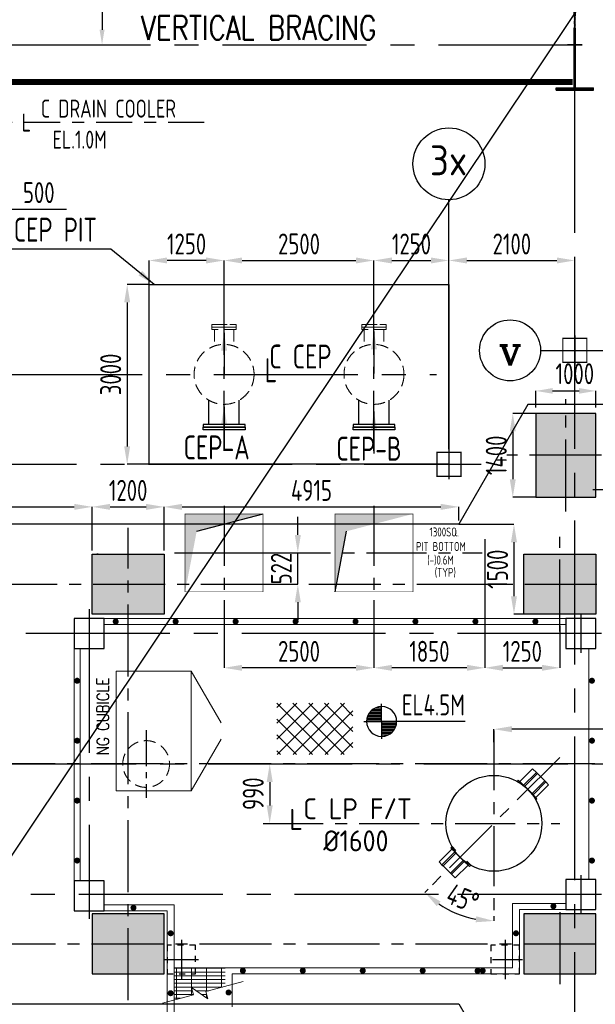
# Model space of a CAD drawing. Extents: x -7650383 to 4934791, y -114316 to 1826789.
# Tile 47 of 256: x 220133 to 229732, y 272947 to 289374. Entities that reach past the tile are written whole.
import ezdxf
from ezdxf.enums import TextEntityAlignment as Align

# ---------------------------------------------------------------- set-up
doc = ezdxf.new("R2010")
doc.units = 0
doc.header["$LTSCALE"] = 800
doc.header["$MEASUREMENT"] = 0
for name, pattern in [('0', [0]), ('CENTER', [2, 1.25, -0.25, 0.25, -0.25]), ('CENTER2', [1.125, 0.75, -0.125, 0.125, -0.125]), ('CENTRE', [1.5, 0.75, -0.25, 0.25, -0.25]), ('CONTINOUS', [0]), ('DASHDOT', [1, 0.5, -0.25, 0, -0.25]), ('GTCHAIN', [24, 16, -3.2, 1.6, -3.2]), ('HIDDEN', [0.375, 0.25, -0.125]), ('HIDDENS', [0.25, 0.125, -0.125])]:
    doc.linetypes.add(name, pattern=pattern)
doc.layers.get('0').update_dxf_attribs({"linetype": 'CONTINUOUS'})
for name, color, linetype in [('0-7-COL', 2, 'CENTER'), ('Aux_col', 7, 'CONTINUOUS'), ('CENTER', 2, 'CENTER'), ('CL', 2, 'CENTER2'), ('COL', 1, 'CENTER'), ('CONDENSATE', 1, 'CONTINUOUS'), ('DIM', 4, 'CONTINUOUS'), ('EQUPT', 4, '0'), ('FT PF columns', 7, 'CONTINUOUS'), ('GRID', 8, 'CENTER'), ('HANGERS', 1, 'CONTINUOUS'), ('HATCH', 9, 'CONTINUOUS'), ('PIPE', 1, 'CONTINUOUS'), ('PIPE LINE', 1, 'CONTINUOUS'), ('STR', 2, 'CONTINUOUS'), ('T', 3, 'CONTINUOUS'), ('TEXT', 3, 'CONTINUOUS'), ('TG_Col', 2, 'CONTINUOUS'), ('TGCOL', 2, 'CONTINUOUS'), ('WALL', 6, 'CONTINUOUS')]:
    doc.layers.add(name, color=color, linetype=linetype)
doc.layers.add('EQP0', color=8, linetype='HIDDEN', lineweight=9)
doc.layers.add('steel', color=231, linetype='CONTINUOUS', lineweight=13)
doc.styles.add('ROMANC', font='romanc')
doc.styles.add('ROMANS', font='ISO9.shx', dxfattribs={"width": 0.8})
doc.styles.add('S1', font='SIMPLEX.SHX', dxfattribs={"height": 200})
doc.styles.add('S3', font='ROMANS1.SHX', dxfattribs={"width": 0.8})
doc.styles.get("Standard").update_dxf_attribs({"font": 'ISO9'})
doc.dimstyles.get("Standard").update_dxf_attribs({"dimtxt": 0.18, "dimasz": 0.18, "dimexe": 0.18, "dimexo": 0.0625, "dimgap": 0.09, "dimtad": 0, "dimtih": 1, "dimtoh": 1, "dimdec": 4, "dimzin": 0, "dimdsep": 46, "dimtxsty": 'Standard', "dimcen": 0.09, "dimadec": 0, "dimazin": 0, "dimtfac": 1, "dimtdec": 4, "dimtofl": 0, "dimtmove": 0, "dimatfit": 3, "dimfxl": 1, "dimtolj": 1, "dimtzin": 0, "dimarcsym": 0})
doc.dimstyles.new('STANDARD$0', dxfattribs={"dimtxt": 250, "dimasz": 200, "dimexe": 0, "dimexo": 0, "dimgap": 100, "dimtad": 1, "dimdec": 0, "dimzin": 0, "dimdsep": 46, "dimtxsty": 'S1', "dimcen": 0, "dimadec": 0, "dimazin": 0, "dimtfac": 1, "dimtdec": 0, "dimtmove": 2, "dimatfit": 3, "dimfxl": 1, "dimtolj": 1, "dimtzin": 0, "dimarcsym": 0})

# ---------------------------------------------------------------- blocks, each defined once
blk = doc.blocks.new('*D279')
at = {"layer": 'DIM', "color": 9, "lineweight": -2, "transparency": 16777216}
for p, q in [((218891, 287153), (218891, 286214)), ((219391, 286558), (219391, 286214)), ((218591, 286214), (218291, 286214)), ((218891, 286214), (219391, 286214)), ((219691, 286214), (220911, 286214))]:
    blk.add_line(p, q, dxfattribs=at)
at = {"layer": 'DIM', "color": 9, "transparency": 16777216}
for points in [[(218591, 286264), (218591, 286164), (218891, 286214)], [(219691, 286264), (219691, 286164), (219391, 286214)]]:
    blk.add_solid(points, dxfattribs=at)
at = {"layer": 'DIM', "transparency": 16777216, "insert": (220451, 286489), "char_height": 350, "attachment_point": 5, "style": 'ROMANS'}
blk.add_mtext('\\A1;500', dxfattribs=at)
blk = doc.blocks.new('*D313')
at = {"layer": 'DIM', "color": 9, "lineweight": -2, "transparency": 16777216}
for p, q in [((224302, 276956), (224302, 276956)), ((224302, 276656), (224302, 276266)), ((224302, 275966), (224302, 275966))]:
    blk.add_line(p, q, dxfattribs=at)
at = {"layer": 'DIM', "color": 9, "transparency": 16777216}
for points in [[(224252, 276656), (224352, 276656), (224302, 276956)], [(224252, 276266), (224352, 276266), (224302, 275966)]]:
    blk.add_solid(points, dxfattribs=at)
at = {"layer": 'DIM', "transparency": 16777216, "insert": (224027, 276461), "char_height": 350, "attachment_point": 5, "rotation": 90, "style": 'ROMANS'}
blk.add_mtext('\\A1;990', dxfattribs=at)
blk = doc.blocks.new('*D314')
at = {"layer": 'DIM', "color": 9, "lineweight": -2, "transparency": 16777216}
for p, q in [((228041, 277319), (228041, 277537)), ((233341, 277537), (228341, 277537)), ((233641, 277142), (233641, 277537))]:
    blk.add_line(p, q, dxfattribs=at)
at = {"layer": 'DIM', "color": 9, "transparency": 16777216}
for points in [[(228341, 277587), (228341, 277487), (228041, 277537)], [(233341, 277587), (233341, 277487), (233641, 277537)]]:
    blk.add_solid(points, dxfattribs=at)
at = {"layer": 'DIM', "transparency": 16777216, "insert": (231939, 277838), "char_height": 350, "attachment_point": 5, "style": 'ROMANS'}
blk.add_mtext('\\A1;5600', dxfattribs=at)
blk = doc.blocks.new('*D319')
at = {"layer": 'DIM', "color": 9, "lineweight": -2, "transparency": 16777216}
for p, q in [((227591, 285357), (229091, 285357)), ((229391, 284277), (229391, 285357))]:
    blk.add_line(p, q, dxfattribs=at)
at = {"layer": 'DIM', "color": 9, "transparency": 16777216}
for points in [[(227591, 285407), (227591, 285307), (227291, 285357)], [(229091, 285407), (229091, 285307), (229391, 285357)]]:
    blk.add_solid(points, dxfattribs=at)
at = {"layer": 'DIM', "transparency": 16777216, "insert": (228341, 285632), "char_height": 350, "attachment_point": 5, "style": 'ROMANS'}
blk.add_mtext('\\A1;2100', dxfattribs=at)
blk = doc.blocks.new('*D320')
at = {"layer": 'DIM', "color": 9, "lineweight": -2, "transparency": 16777216}
for p, q in [((223541, 284299), (223541, 285357)), ((223841, 285357), (225741, 285357)), ((226041, 284299), (226041, 285357))]:
    blk.add_line(p, q, dxfattribs=at)
at = {"layer": 'DIM', "color": 9, "transparency": 16777216}
for points in [[(223841, 285407), (223841, 285307), (223541, 285357)], [(225741, 285407), (225741, 285307), (226041, 285357)]]:
    blk.add_solid(points, dxfattribs=at)
at = {"layer": 'DIM', "transparency": 16777216, "insert": (224791, 285632), "char_height": 350, "attachment_point": 5, "style": 'ROMANS'}
blk.add_mtext('\\A1;2500', dxfattribs=at)
blk = doc.blocks.new('*D349')
at = {"layer": 'DIM', "color": 9, "linetype": 'Continuous', "lineweight": -2, "transparency": 16777216}
for p, q in [((222068, 291556), (221506, 291556)), ((221506, 291306), (221506, 289206)), ((221490, 288956), (221506, 288956))]:
    blk.add_line(p, q, dxfattribs=at)
at = {"layer": 'DIM', "color": 9, "linetype": 'Continuous', "transparency": 16777216}
for points in [[(221465, 291306), (221548, 291306), (221506, 291556)], [(221465, 289206), (221548, 289206), (221506, 288956)]]:
    blk.add_solid(points, dxfattribs=at)
at = {"layer": 'DIM', "linetype": 'Continuous', "transparency": 16777216, "insert": (221281, 290256), "char_height": 300, "attachment_point": 5, "rotation": 90, "style": 'ROMANS'}
blk.add_mtext('\\A1;2600', dxfattribs=at)
blk = doc.blocks.new('*D405')
at = {"layer": 'TG_Col', "color": 9, "lineweight": -2, "transparency": 16777216}
for p, q in [((215501, 280516), (215501, 281246)), ((215801, 281246), (221041, 281246)), ((221341, 280916), (221341, 281246))]:
    blk.add_line(p, q, dxfattribs=at)
at = {"layer": 'TG_Col', "color": 9, "transparency": 16777216}
for points in [[(215801, 281296), (215801, 281196), (215501, 281246)], [(221041, 281296), (221041, 281196), (221341, 281246)]]:
    blk.add_solid(points, dxfattribs=at)
at = {"layer": 'TG_Col', "transparency": 16777216, "insert": (218421, 281521), "char_height": 350, "attachment_point": 5, "style": 'ROMANS'}
blk.add_mtext('\\A1;5840', dxfattribs=at)
blk = doc.blocks.new('*D406')
at = {"layer": 'TG_Col', "color": 9, "lineweight": -2, "transparency": 16777216}
for p, q in [((221341, 280516), (221341, 281246)), ((221641, 281246), (222241, 281246)), ((222541, 280516), (222541, 281246))]:
    blk.add_line(p, q, dxfattribs=at)
at = {"layer": 'TG_Col', "color": 9, "transparency": 16777216}
for points in [[(221641, 281296), (221641, 281196), (221341, 281246)], [(222241, 281296), (222241, 281196), (222541, 281246)]]:
    blk.add_solid(points, dxfattribs=at)
at = {"layer": 'TG_Col', "transparency": 16777216, "insert": (221941, 281521), "char_height": 350, "attachment_point": 5, "style": 'ROMANS'}
blk.add_mtext('\\A1;1200', dxfattribs=at)
blk = doc.blocks.new('*D407')
at = {"layer": 'TG_Col', "color": 9, "lineweight": -2, "transparency": 16777216}
for p, q in [((222541, 280916), (222541, 281246)), ((222841, 281246), (227156, 281246)), ((227456, 281016), (227456, 281246))]:
    blk.add_line(p, q, dxfattribs=at)
at = {"layer": 'TG_Col', "color": 9, "transparency": 16777216}
for points in [[(222841, 281296), (222841, 281196), (222541, 281246)], [(227156, 281296), (227156, 281196), (227456, 281246)]]:
    blk.add_solid(points, dxfattribs=at)
at = {"layer": 'TG_Col', "transparency": 16777216, "insert": (224999, 281521), "char_height": 350, "attachment_point": 5, "style": 'ROMANS'}
blk.add_mtext('\\A1;4915', dxfattribs=at)
blk = doc.blocks.new('*D408')
at = {"layer": 'TG_Col', "color": 9, "lineweight": -2, "transparency": 16777216}
for p, q in [((227891, 280706), (227891, 278561)), ((229141, 279263), (229141, 278561)), ((228191, 278561), (228841, 278561))]:
    blk.add_line(p, q, dxfattribs=at)
at = {"layer": 'TG_Col', "color": 9, "transparency": 16777216}
for points in [[(228191, 278611), (228191, 278511), (227891, 278561)], [(228841, 278611), (228841, 278511), (229141, 278561)]]:
    blk.add_solid(points, dxfattribs=at)
at = {"layer": 'TG_Col', "transparency": 16777216, "insert": (228516, 278836), "char_height": 350, "attachment_point": 5, "style": 'ROMANS'}
blk.add_mtext('\\A1;1250', dxfattribs=at)
blk = doc.blocks.new('*D409')
at = {"layer": 'TG_Col', "color": 9, "lineweight": -2, "transparency": 16777216}
for p, q in [((227456, 280957), (228376, 280957)), ((228376, 280657), (228376, 279756)), ((228541, 279456), (228376, 279456))]:
    blk.add_line(p, q, dxfattribs=at)
at = {"layer": 'TG_Col', "color": 9, "transparency": 16777216}
for points in [[(228326, 280657), (228426, 280657), (228376, 280957)], [(228326, 279756), (228426, 279756), (228376, 279456)]]:
    blk.add_solid(points, dxfattribs=at)
at = {"layer": 'TG_Col', "transparency": 16777216, "insert": (228101, 280206), "char_height": 350, "attachment_point": 5, "rotation": 90, "style": 'ROMANS'}
blk.add_mtext('\\A1;1500', dxfattribs=at)
blk = doc.blocks.new('*D410')
at = {"layer": 'TG_Col', "color": 9, "lineweight": -2, "transparency": 16777216}
for p, q in [((228741, 282906), (228741, 283181)), ((229021, 283181), (229461, 283181)), ((229741, 282906), (229741, 283181))]:
    blk.add_line(p, q, dxfattribs=at)
at = {"layer": 'TG_Col', "color": 9, "transparency": 16777216}
for points in [[(229021, 283228), (229021, 283134), (228741, 283181)], [(229461, 283228), (229461, 283134), (229741, 283181)]]:
    blk.add_solid(points, dxfattribs=at)
at = {"layer": 'TG_Col', "transparency": 16777216, "insert": (229391, 283468), "char_height": 350, "attachment_point": 5, "style": 'ROMANS'}
blk.add_mtext('\\A1;1000', dxfattribs=at)
blk = doc.blocks.new('*D411')
at = {"layer": 'TG_Col', "color": 9, "lineweight": -2, "transparency": 16777216}
for p, q in [((228741, 282806), (228356, 282806)), ((228356, 282506), (228356, 281706)), ((228741, 281406), (228356, 281406))]:
    blk.add_line(p, q, dxfattribs=at)
at = {"layer": 'TG_Col', "color": 9, "transparency": 16777216}
for points in [[(228306, 282506), (228406, 282506), (228356, 282806)], [(228306, 281706), (228406, 281706), (228356, 281406)]]:
    blk.add_solid(points, dxfattribs=at)
at = {"layer": 'TG_Col', "transparency": 16777216, "insert": (228081, 282106), "char_height": 350, "attachment_point": 5, "rotation": 90, "style": 'ROMANS'}
blk.add_mtext('\\A1;1400', dxfattribs=at)
blk = doc.blocks.new('*D424')
at = {"layer": 'TG_Col', "color": 9, "lineweight": -2, "transparency": 16777216}
for p, q in [((230291, 282151), (230291, 281532)), ((231291, 282151), (231291, 281532)), ((229991, 281532), (229691, 281532)), ((230291, 281532), (231291, 281532)), ((231591, 281532), (231891, 281532))]:
    blk.add_line(p, q, dxfattribs=at)
at = {"layer": 'TG_Col', "color": 9, "transparency": 16777216}
for points in [[(229991, 281582), (229991, 281482), (230291, 281532)], [(231591, 281582), (231591, 281482), (231291, 281532)]]:
    blk.add_solid(points, dxfattribs=at)
at = {"layer": 'TG_Col', "transparency": 16777216, "insert": (230791, 281807), "char_height": 350, "attachment_point": 5, "style": 'ROMANS'}
blk.add_mtext('\\A1;1000', dxfattribs=at)
blk = doc.blocks.new('*D430')
at = {"layer": 'TG_Col', "color": 9, "lineweight": -2, "transparency": 16777216}
for p, q in [((227891, 280706), (227891, 278561)), ((226041, 279692), (226041, 278561)), ((227591, 278561), (226341, 278561))]:
    blk.add_line(p, q, dxfattribs=at)
at = {"layer": 'TG_Col', "color": 9, "transparency": 16777216}
for points in [[(226341, 278611), (226341, 278511), (226041, 278561)], [(227591, 278611), (227591, 278511), (227891, 278561)]]:
    blk.add_solid(points, dxfattribs=at)
at = {"layer": 'TG_Col', "transparency": 16777216, "insert": (226966, 278836), "char_height": 350, "attachment_point": 5, "style": 'ROMANS'}
blk.add_mtext('\\A1;1850', dxfattribs=at)
blk = doc.blocks.new('*D431')
at = {"layer": 'TG_Col', "color": 9, "lineweight": -2, "transparency": 16777216}
for p, q in [((223541, 279692), (223541, 278561)), ((226041, 279692), (226041, 278561)), ((225741, 278561), (223841, 278561))]:
    blk.add_line(p, q, dxfattribs=at)
at = {"layer": 'TG_Col', "color": 9, "transparency": 16777216}
for points in [[(223841, 278611), (223841, 278511), (223541, 278561)], [(225741, 278611), (225741, 278511), (226041, 278561)]]:
    blk.add_solid(points, dxfattribs=at)
at = {"layer": 'TG_Col', "transparency": 16777216, "insert": (224791, 278836), "char_height": 350, "attachment_point": 5, "style": 'ROMANS'}
blk.add_mtext('\\A1;2500', dxfattribs=at)
blk = doc.blocks.new('*D432')
at = {"layer": 'TG_Col', "color": 9, "lineweight": -2, "transparency": 16777216}
for p, q in [((224771, 280778), (224771, 281078)), ((222716, 280478), (224771, 280478)), ((224771, 279956), (224771, 280478)), ((224339, 279956), (224771, 279956)), ((224771, 279656), (224771, 279356))]:
    blk.add_line(p, q, dxfattribs=at)
at = {"layer": 'TG_Col', "color": 9, "transparency": 16777216}
for points in [[(224721, 280778), (224821, 280778), (224771, 280478)], [(224721, 279656), (224821, 279656), (224771, 279956)]]:
    blk.add_solid(points, dxfattribs=at)
at = {"layer": 'TG_Col', "transparency": 16777216, "insert": (224496, 280217), "char_height": 350, "attachment_point": 5, "rotation": 90, "style": 'ROMANS'}
blk.add_mtext('\\A1;522', dxfattribs=at)
blk = doc.blocks.new('A$C47AF6D69')
at = {"layer": 'TEXT', "insert": (-23738.9, 2726.2), "char_height": 300, "width": 1129.576, "attachment_point": 1, "style": 'ROMANS'}
blk.add_mtext('\\pi313.36;AIR \\P\\pi-240.93;RECEIVER', dxfattribs=at)
blk = doc.blocks.new('TG DECK')
at = {"layer": 'HATCH'}
h = blk.add_hatch(dxfattribs=at)
h.set_pattern_fill('AR-CONC', color=256, scale=100, style=0)
h.set_pattern_definition([(50, (-267396.86, -39460.7), (717.2602, -62.75213), [75, -825]), (355, (-267396.9, -39460.7), (-138.7513, 752.1921), [60, -660]), (100.45144, (-267337.1, -39465.9), (578.5088, 689.44), [63.7402, -701.1421]), (46.1842, (-267396.9, -39260.7), (1067.2413, -165.5193), [112.5, -1237.5]), (96.63564, (-267307.9, -39274.5), (934.662, 974.1186), [95.6103, -1051.7138]), (351.18416, (-267396.9, -39260.7), (934.662, 974.1186), [90, -990]), (21, (-267296.86, -39310.7), (596.90705, -402.6189), [75, -825]), (326, (-267296.9, -39310.7), (243.3153, 725.15), [60, -660]), (71.45144, (-267247.1, -39344.25), (840.2224, 322.53115), [63.7402, -701.1421]), (37.5, (-267396.86, -39460.7), (12.15986, 332.89385), [0, -652, 0, -670, 0, -662.5]), (7.5, (-267396.86, -39460.7), (263.06954, 394.4117), [0, -382, 0, -637, 0, -252.5]), (327.5, (-267619.86, -39460.7), (533.82244, -22.55487), [0, -250, 0, -780, 0, -1035]), (317.5, (-267719.86, -39460.7), (583.18617, 100.105), [0, -325, 0, -518, 0, -735])])
h.paths.add_polyline_path([(212046, -77938), (213046, -77938), (213046, -78938), (212046, -78938)])
h.paths.add_polyline_path([(218887, -78938), (220087, -78938), (220087, -77938), (218887, -77938)])
h.paths.add_polyline_path([(218887, -71938), (220087, -71938), (220087, -72938), (218887, -72938)])
h.paths.add_polyline_path([(212046, -71938), (212046, -72938), (213046, -72938), (213046, -71938)])
h.paths.add_polyline_path([(226286, -81288), (226286, -79888), (227286, -79888), (227286, -81288)])
h.paths.add_polyline_path([(226086, -78938), (227286, -78938), (227286, -77938), (226086, -77938)])
h.paths.add_polyline_path([(226286, -69588), (226286, -70988), (227286, -70988), (227286, -69588)])
h.paths.add_polyline_path([(226086, -71938), (227286, -71938), (227286, -72938), (226086, -72938)])
h.paths.add_polyline_path([(243271, -81288), (242271, -81288), (242271, -79888), (243271, -79888)])
h.paths.add_polyline_path([(238396, -81288), (239396, -81288), (239396, -79888), (238396, -79888)])
h.paths.add_polyline_path([(236086, -79888), (235086, -79888), (235086, -81288), (236086, -81288)])
h.paths.add_polyline_path([(243271, -69588), (242271, -69588), (242271, -70988), (243271, -70988)])
h.paths.add_polyline_path([(238396, -69588), (239396, -69588), (239396, -70988), (238396, -70988)])
h.paths.add_polyline_path([(236086, -70988), (235086, -70988), (235086, -69588), (236086, -69588)])
at = {"layer": 'CL', "ltscale": 2}
for p, q in [((226786, -71224), (226786, -69353)), ((243578, -70288), (225799, -70288)), ((219486, -79376), (219486, -71500)), ((226686, -73229), (226686, -71648)), ((211701, -72438), (227664, -72438)), ((243471, -75438), (211402, -75438)), ((226693, -79111), (226693, -77765)), ((211677, -78438), (227950, -78438))]:
    blk.add_line(p, q, dxfattribs=at)
at = {"layer": 'HATCH'}
blk.add_line((218987, -71938), (218962, -71938), dxfattribs=at)
at = {"layer": 'TGCOL'}
blk.add_lwpolyline([(226286, -69588), (226286, -70988), (227286, -70988), (227286, -69588), (226286, -69588)], dxfattribs=at)
for points in [[(218887, -71938), (220087, -71938), (220087, -72938), (218887, -72938)], [(226086, -71938), (227286, -71938), (227286, -72938), (226086, -72938)], [(218887, -78938), (220087, -78938), (220087, -77938), (218887, -77938)], [(226086, -78938), (227286, -78938), (227286, -77938), (226086, -77938)]]:
    blk.add_lwpolyline(points, close=True, dxfattribs=at)
blk = doc.blocks.new('A$C71B3771A')
at = {"layer": 'EQUPT', "linetype": 'CONTINOUS', "ltscale": 1.5, "flags": 128}
blk.add_lwpolyline([(12285, 6000), (-5035, 6000), (-6185, 4000), (-19340, 4000), (-19340, -4000), (-6185, -4000), (-5035, -6000), (12285, -6000), (12285, 6000)], dxfattribs=at)
blk.add_blockref('TG DECK', (-231186, 75438))
blk = doc.blocks.new('A$C495807AF')
at = {"layer": 'DIM'}
blk.add_blockref('A$C71B3771A', (0, 0), dxfattribs=at)
blk = doc.blocks.new('*D462')
at = {"layer": 'DIM', "color": 9, "lineweight": -2, "transparency": 16777216}
for p, q in [((226041, 285208), (226041, 285357)), ((226341, 285357), (226991, 285357)), ((227291, 285208), (227291, 285357))]:
    blk.add_line(p, q, dxfattribs=at)
at = {"layer": 'DIM', "color": 9, "transparency": 16777216}
for points in [[(226341, 285407), (226341, 285307), (226041, 285357)], [(226991, 285407), (226991, 285307), (227291, 285357)]]:
    blk.add_solid(points, dxfattribs=at)
at = {"layer": 'DIM', "transparency": 16777216, "insert": (226666, 285632), "char_height": 350, "attachment_point": 5, "style": 'ROMANS'}
blk.add_mtext('\\A1;1250', dxfattribs=at)
blk = doc.blocks.new('*D463')
at = {"layer": 'DIM', "color": 9, "lineweight": -2, "transparency": 16777216}
for p, q in [((222291, 284956), (221925, 284956)), ((221925, 284656), (221925, 282256)), ((222291, 281956), (221925, 281956))]:
    blk.add_line(p, q, dxfattribs=at)
at = {"layer": 'DIM', "color": 9, "transparency": 16777216}
for points in [[(221875, 284656), (221975, 284656), (221925, 284956)], [(221875, 282256), (221975, 282256), (221925, 281956)]]:
    blk.add_solid(points, dxfattribs=at)
at = {"layer": 'DIM', "transparency": 16777216, "insert": (221650, 283456), "char_height": 350, "attachment_point": 5, "rotation": 90, "style": 'ROMANS'}
blk.add_mtext('\\A1;3000', dxfattribs=at)
blk = doc.blocks.new('*D464')
at = {"layer": 'DIM', "color": 9, "lineweight": -2, "transparency": 16777216}
for p, q in [((222291, 284956), (222291, 285357)), ((223241, 285357), (222591, 285357)), ((223541, 284956), (223541, 285357))]:
    blk.add_line(p, q, dxfattribs=at)
at = {"layer": 'DIM', "color": 9, "transparency": 16777216}
for points in [[(222591, 285407), (222591, 285307), (222291, 285357)], [(223241, 285407), (223241, 285307), (223541, 285357)]]:
    blk.add_solid(points, dxfattribs=at)
at = {"layer": 'DIM', "transparency": 16777216, "insert": (222916, 285632), "char_height": 350, "attachment_point": 5, "style": 'ROMANS'}
blk.add_mtext('\\A1;1250', dxfattribs=at)
blk = doc.blocks.new('A$C41E52089')
at = {"layer": 'COL'}
h = blk.add_hatch(dxfattribs=at)
h.set_pattern_fill('ANSI31', color=256, scale=100, style=0)
h.paths.add_polyline_path([(310, -720), (0, -720), (0, -760), (310, -760)])
h.paths.add_polyline_path([(0, -720), (-310, -720), (-310, -760), (0, -760)])
h.paths.add_polyline_path([(0, 0), (-13, 0), (-13, -720), (0, -720)])
h.paths.add_polyline_path([(0, 720), (-13, 720), (-13, 0), (0, 0)])
h.paths.add_polyline_path([(12, 0), (0, 0), (0, -720), (12, -720)])
h.paths.add_polyline_path([(12, 720), (0, 720), (0, 0), (12, 0)])
h.paths.add_polyline_path([(310, 760), (0, 760), (0, 720), (12, 720), (310, 720)])
h.paths.add_polyline_path([(0, 760), (-310, 760), (-310, 720), (0, 720)])
for p, q in [((-310, 760), (310, 760)), ((-310, 760), (-310, 720)), ((-310, 720), (310, 720)), ((-13, -720), (-13, 720)), ((12, -720), (12, 720)), ((310, 760), (310, 720)), ((-310, -720), (310, -720)), ((-310, -760), (-310, -720)), ((-310, -760), (310, -760)), ((310, -760), (310, -720))]:
    blk.add_line(p, q, dxfattribs=at)
at = {"layer": 'COL', "color": 2}
for p, q in [((0, -800), (0, 800)), ((123, 0), (-123, 0))]:
    blk.add_line(p, q, dxfattribs=at)
blk = doc.blocks.new('*X52')
at = {"color": 0}
for p, q in [((36226, 29425), (36330, 29425)), ((36085, 29250), (36330, 29250)), ((36092, 29275), (36330, 29275)), ((36102, 29300), (36330, 29300)), ((36115, 29325), (36330, 29325)), ((36132, 29350), (36330, 29350)), ((36154, 29375), (36330, 29375)), ((36183, 29400), (36330, 29400)), ((36080, 29200), (36330, 29200)), ((36081, 29225), (36330, 29225))]:
    blk.add_line(p, q, dxfattribs=at)
blk = doc.blocks.new('LEVEL')
for p, q in [((0, 0), (0, 294)), ((-295, 0), (0, 0)), ((1393, 0), (0, 0)), ((0, 0), (0, -290))]:
    blk.add_line(p, q)
for start, end in [(90, 180), (0, 90), (180, 270), (270, 0)]:
    blk.add_arc((0, 0), 250, start, end)
blk.add_blockref('*X52', (-36330, -29198))
at = {"rotation": 180}
blk.add_blockref('*X52', (36330, 29198), dxfattribs=at)
at = {"flags": 4}
blk.add_attdef('LEVEL', (336, 101), '', height=250, dxfattribs=at)
blk = doc.blocks.new('A$C3C350CB7')
h = blk.add_hatch()
h.set_pattern_fill('NET', color=2, scale=1500.027984, angle=405, style=0)
h.set_pattern_definition([(45, (-84997.3, -63603.17), (-132.585, 132.585), []), (135, (-84997.3, -63603.17), (-132.585, -132.585), [])])
h.paths.add_polyline_path([(-8479, 1014), (-9220, 1014), (-9220, 157), (-8479, 157)])
h.paths.add_polyline_path([(-7951, 1014), (-8479, 1014), (-8479, 157), (-7951, 157)])
at = {"layer": 'steel'}
h = blk.add_hatch(dxfattribs=at)
h.set_pattern_fill('GRATE', color=256, scale=2000, style=0)
h.set_pattern_definition([(0, (-24250, 23985), (0, 62.5), []), (90, (-24250, 23985), (-250, 2e-14), [])])
h.paths.add_polyline_path([(-10080, -3400), (-10827, -3400), (-10872, -3400), (-10935, -3400), (-10928, -3936), (-10609, -3851), (-10642, -3727), (-10369, -3919), (-10402, -3796), (-10080, -3709)])
at = {"color": 2, "linetype": 'CENTER'}
for p, q in [((-10812, -2934), (-10812, -3591)), ((-5412, -2934), (-5412, -3591)), ((-11100, -3262), (-10525, -3262)), ((-5625, -3262), (-5125, -3262))]:
    blk.add_line(p, q, dxfattribs=at)
at = {"layer": '0-7-COL', "linetype": 'CENTER2', "ltscale": 4}
for p, q in [((-12350, 2585), (-12350, -2585)), ((-4150, 2496), (-4150, 1854)), ((-3806, 2175), (-19021, 2175)), ((-4150, -1854), (-4150, -2496)), ((-6523, -2175), (-19021, -2175)), ((-3806, -2175), (-6211, -2175))]:
    blk.add_line(p, q, dxfattribs=at)
at = {"layer": 'FT PF columns', "color": 1, "linetype": 'Continuous'}
for points in [[(-12600, 1925), (-12100, 1925), (-12100, 2425), (-12600, 2425)], [(-4400, 1925), (-3900, 1925), (-3900, 2425), (-4400, 2425)], [(-12600, -2451), (-12100, -2451), (-12100, -1951), (-12600, -1951)], [(-4400, -2425), (-3900, -2425), (-3900, -1925), (-4400, -1925)]]:
    blk.add_lwpolyline(points, close=True, dxfattribs=at)
at = {"layer": 'FT PF columns', "color": 1, "linetype": 'HIDDENS'}
for points in [[(-11050, -3500), (-10575, -3500), (-10575, -3025), (-11050, -3025)], [(-5650, -3500), (-5175, -3500), (-5175, -3025), (-5650, -3025)]]:
    blk.add_lwpolyline(points, close=True, dxfattribs=at)
at = {"layer": 'HATCH', "const_width": 50, "flags": 128}
for points in [[(-11908, 2352, 1), (-11908, 2402, 1)], [(-10908, 2352, 1), (-10908, 2402, 1)], [(-9908, 2352, 1), (-9908, 2402, 1)], [(-8908, 2352, 1), (-8908, 2402, 1)], [(-7908, 2352, 1), (-7908, 2402, 1)], [(-6908, 2352, 1), (-6908, 2402, 1)], [(-5908, 2352, 1), (-5908, 2402, 1)], [(-4908, 2352, 1), (-4908, 2402, 1)], [(-12575, 1389, 1), (-12525, 1389, 1)], [(-3990, 1389, 1), (-3940, 1389, 1)], [(-12575, 389, 1), (-12525, 389, 1)], [(-3990, 389, 1), (-3940, 389, 1)], [(-12575, -611, 1), (-12525, -611, 1)], [(-3990, -611, 1), (-3940, -611, 1)], [(-12575, -1611, 1), (-12525, -1611, 1)], [(-3990, -1611, 1), (-3940, -1611, 1)], [(-11611, -2424, 1), (-11611, -2374, 1)], [(-4607, -2398, 1), (-4607, -2348, 1)], [(-11016, -2824, 1), (-10966, -2824, 1)], [(-5256, -2824, 1), (-5206, -2824, 1)], [(-9787, -3473, 1), (-9787, -3423, 1)], [(-8787, -3473, 1), (-8787, -3423, 1)], [(-7787, -3473, 1), (-7787, -3423, 1)], [(-6787, -3473, 1), (-6787, -3423, 1)], [(-5787, -3473, 1), (-5787, -3423, 1)], [(-11016, -3824, 1), (-10966, -3824, 1)], [(-10050, -3812, 1), (-10000, -3812, 1)]]:
    blk.add_lwpolyline(points, format="xyb", close=True, dxfattribs=at)
at = {"layer": 'steel'}
for p, q in [((-4400, 2425), (-12100, 2425)), ((-4400, 2325), (-12100, 2325)), ((-12600, 1925), (-12600, -1951)), ((-12500, 1925), (-12500, -1951)), ((-4015, -1925), (-4015, 1925)), ((-10935, -2351), (-12100, -2351)), ((-11050, -2451), (-12100, -2451)), ((-11050, -2451), (-11050, -4925)), ((-10935, -2351), (-10935, -4165)), ((-4400, -2325), (-5290, -2325)), ((-5290, -2325), (-5290, -3400)), ((-4400, -2425), (-5175, -2425)), ((-5175, -2425), (-5175, -3500)), ((-10080, -3400), (-10935, -3400)), ((-5290, -3400), (-10080, -3400)), ((-9965, -3500), (-9965, -4050)), ((-5175, -3500), (-9965, -3500))]:
    blk.add_line(p, q, dxfattribs=at)
blk.add_lwpolyline([(-11125, -3989), (-10609, -3851), (-10642, -3727), (-10369, -3919), (-10402, -3796), (-9780, -3629)], dxfattribs=at)
at = {"layer": 'TEXT'}
ref = blk.add_blockref('LEVEL', (-7472, 709), dxfattribs=at)
ref.add_attrib('LEVEL', 'EL4.5M', (-7136, 810), dxfattribs={"layer": '0', "height": 350, "style": 'ROMANS', "width": 0.8, "flags": 4})
blk = doc.blocks.new('*D501')
at = {"color": 9, "lineweight": -2, "transparency": 16777216}
for p, q in [((226945, 274870), (226890, 274815)), ((228041, 274416), (228041, 274338))]:
    blk.add_line(p, q, dxfattribs=at)
blk.add_arc((228041, 275966), 1628, 235.5708, 259.4292, dxfattribs=at)
at = {"color": 9, "transparency": 16777216}
for points in [[(227088, 274585), (227152, 274662), (226890, 274815)], [(227747, 274415), (227738, 274316), (228041, 274338)]]:
    blk.add_solid(points, dxfattribs=at)
at = {"transparency": 16777216, "insert": (227523, 274716), "char_height": 350, "attachment_point": 5, "rotation": 337.5, "style": 'ROMANS'}
blk.add_mtext('\\A1;45°', dxfattribs=at)

msp = doc.modelspace()

# ---------------------------------------------------------------- hatches: boundary and pattern name
at = {"layer": 'DIM'}
h = msp.add_hatch(color=256, dxfattribs=at)
h.paths.add_polyline_path([(224191.2, 281128.4), (222891.2, 281128.4), (222891.2, 280956.4), (223532.6, 280956.4)])
h.paths.add_polyline_path([(223532.6, 280956.4), (222891.2, 280956.4), (222891.2, 279828.4), (223084.6, 280839.4)])
h = msp.add_hatch(color=256, dxfattribs=at)
h.paths.add_polyline_path([(226691.2, 281128.4), (225391.2, 281128.4), (225391.2, 280956.4), (226032.6, 280956.4)])
h.paths.add_polyline_path([(226032.6, 280956.4), (225391.2, 280956.4), (225391.2, 279828.4), (225584.6, 280839.4)])

# ---------------------------------------------------------------- linework, layer by layer
msp.add_line((227291.2, 282206.4), (227291.2, 286369.3))
at = {"color": 2, "linetype": 'CENTER'}
for p, q in [((223541.2, 281264.4), (223541.2, 279692.4)), ((226041.2, 281264.4), (226041.2, 279692.4)), ((222715.5, 280478.4), (227844.3, 280478.4)), ((228041.1, 277517.9), (228041.1, 274416.3)), ((229138.1, 277063.5), (226945, 274870.3)), ((224194.8, 275966.4), (229138.7, 275966.4))]:
    msp.add_line(p, q, dxfattribs=at)
msp.add_lwpolyline([(227291.2, 284956.4), (227291.2, 281956.4), (222291.2, 281956.4), (222291.2, 284956.4)], close=True)
at = {"flags": 128}
for points in [[(228749.3, 276813.9), (228684.8, 276878.4), (228472.6, 276666.2), (228537.1, 276601.8)], [(228554.9, 276584.2), (228767.1, 276796.4), (228749.4, 276814), (228537.3, 276601.9), (228554.9, 276584.2)], [(228889.2, 276674.2), (228766.9, 276796.2)], [(228593.3, 276539.9), (228448.7, 276684.6), (228429.8, 276665.7)], [(228694.7, 276444.4), (228906.9, 276656.6), (228889.2, 276674.2), (228677.1, 276462.1), (228694.7, 276444.4)], [(228694.6, 276444.3), (228740.8, 276398), (228953, 276610.2), (228906.9, 276656.6)], [(228507.4, 276625.8), (228510.3, 276628.6)], [(228554.8, 276584.1), (228676.9, 276462)], [(228740.7, 276354.4), (228759.8, 276373.4), (228614.5, 276518.7)], [(228700.5, 276432.8), (228703.3, 276435.6)], [(227387.5, 275488.6), (227341.3, 275534.9), (227129.1, 275322.7), (227175.3, 275276.4)], [(227387.4, 275488.6), (227175.3, 275276.4), (227193, 275258.8), (227405.1, 275470.9), (227387.4, 275488.6)], [(227409.1, 275515.6), (227343.8, 275580.8), (227322.4, 275559.4), (227467.6, 275414.2)], [(227527.2, 275348.8), (227315.1, 275136.6), (227332.8, 275119), (227544.9, 275331.1), (227527.2, 275348.8)], [(227332.9, 275119), (227397.3, 275054.5), (227609.5, 275266.7), (227545, 275331.2)], [(227527.3, 275348.8), (227405.2, 275471)], [(227488.8, 275393), (227633.5, 275248.3), (227654.9, 275269.7), (227590.2, 275334.5)], [(227193, 275258.8), (227315.2, 275136.7)]]:
    msp.add_lwpolyline(points, dxfattribs=at)
msp.add_circle((228041.1, 275966.4), 800)
at = {"layer": '0-7-COL', "color": 6, "linetype": 'Continuous'}
msp.add_circle((227291.2, 286969.3), 600, dxfattribs=at)
at = {"layer": 'Aux_col'}
for p, q in [((229391.2, 284106.4), (229391.2, 283606.4)), ((229141.2, 283856.4), (229641.2, 283856.4)), ((227291.2, 282206.4), (227291.2, 281706.4)), ((227041.2, 281956.4), (227541.2, 281956.4))]:
    msp.add_line(p, q, dxfattribs=at)
at = {"layer": 'Aux_col', "const_width": 20, "flags": 128}
for points in [[(229191.2, 283656.4), (229591.2, 283656.4), (229591.2, 284056.4), (229191.2, 284056.4)], [(227091.2, 281756.4), (227491.2, 281756.4), (227491.2, 282156.4), (227091.2, 282156.4)]]:
    msp.add_lwpolyline(points, close=True, dxfattribs=at)
at = {"layer": 'CENTER'}
for p, q in [((223541.2, 282182.3), (223541.2, 284420.7)), ((226041.2, 282182.3), (226041.2, 284420.7))]:
    msp.add_line(p, q, dxfattribs=at)
at = {"layer": 'CL', "linetype": 'CENTRE'}
msp.add_line((223209.2, 287656.4), (208959.9, 287656.4), dxfattribs=at)
at = {"layer": 'CL'}
msp.add_line((222241.2, 277522.2), (222241.2, 276390.6), dxfattribs=at)
at = {"layer": 'CONDENSATE', "const_width": 10}
for points in [[(222891.2, 281128.4), (224191.2, 281128.4), (224191.2, 279828.4), (222891.2, 279828.4)], [(225391.2, 281128.4), (226691.2, 281128.4), (226691.2, 279828.4), (225391.2, 279828.4)]]:
    msp.add_lwpolyline(points, close=True, dxfattribs=at)
at = {"layer": 'DIM'}
for p, q in [((223084.6, 280839.4), (224191.2, 281128.4)), ((225391.2, 279828.4), (225584.6, 280839.4))]:
    msp.add_line(p, q, dxfattribs=at)
msp.add_circle((228311.8, 283856.4), 508.6, dxfattribs=at)
at = {"layer": 'EQP0'}
for p, q in [((223379.2, 284202.6), (223379.2, 283929.5)), ((223395, 284291.5), (223718.9, 284291.5)), ((223395, 284247), (223718.9, 284247)), ((223703.1, 284202.6), (223703.1, 283929.5)), ((225879.2, 284202.6), (225879.2, 283929.5)), ((225895, 284291.5), (226218.9, 284291.5)), ((225895, 284247), (226218.9, 284247)), ((226203.1, 284202.6), (226203.1, 283929.5))]:
    msp.add_line(p, q, dxfattribs=at)
at = {"layer": 'EQP0', "linetype": 'Continuous'}
for p, q in [((223491.2, 277640.4), (222991.2, 278506.4)), ((222991.2, 276506.4), (223491.2, 277372.5))]:
    msp.add_line(p, q, dxfattribs=at)
at = {"layer": 'EQP0'}
for points in [[(223338.5, 284291.5), (223743.9, 284291.5), (223743.9, 284247), (223338.5, 284247)], [(223338.5, 284247), (223743.9, 284247), (223743.9, 284202.6), (223338.5, 284202.6)], [(225838.5, 284291.5), (226243.9, 284291.5), (226243.9, 284247), (225838.5, 284247)], [(225838.5, 284247), (226243.9, 284247), (226243.9, 284202.6), (225838.5, 284202.6)]]:
    msp.add_lwpolyline(points, close=True, dxfattribs=at)
at = {"layer": 'EQP0', "linetype": 'Continuous'}
msp.add_lwpolyline([(221741.2, 276506.4), (222991.2, 276506.4), (222991.2, 278506.4), (221741.2, 278506.4)], close=True, dxfattribs=at)
at = {"layer": 'EQP0'}
for centre, radius in [((223541.2, 283456.4), 500), ((226041.2, 283456.4), 500), ((222241.2, 276956.4), 390)]:
    msp.add_circle(centre, radius, dxfattribs=at)
at = {"layer": 'GRID', "linetype": 'CENTER2', "ltscale": 4}
for p, q in [((229391.2, 253416), (229391.2, 301966.7)), ((191114.6, 288956.4), (291791.7, 288956.4)), ((228820.4, 283856.4), (239641.2, 283856.4)), ((208972.9, 283456.4), (227085.8, 283456.4)), ((207878.6, 281956.4), (227830.2, 281956.4)), ((194475.1, 276956.4), (248851.6, 276956.4))]:
    msp.add_line(p, q, dxfattribs=at)
at = {"layer": 'HANGERS', "flags": 128}
msp.add_lwpolyline([(258771.9, 304043.3), (247428.5, 296330.3), (260898.5, 296330.3), (256868.8, 287847.9), (254934.3, 287847.9), (233958.5, 296330.3), (218302.3, 272900.3), (228301.3, 270706.6), (244270.3, 270673.2), (251935.4, 276699), (256599.6, 269508.6), (266050.3, 269508.6)], dxfattribs=at)
at = {"layer": 'HATCH', "const_width": 50, "flags": 128}
msp.add_lwpolyline([(227743.8, 273506.4, 1), (227793.8, 273506.4, 1)], format="xyb", close=True, dxfattribs=at)
at = {"layer": 'PIPE LINE'}
for p, q in [((223287.2, 282619.4), (223287.2, 283025.8)), ((223795.2, 282619.4), (223795.2, 283025.8)), ((225787.2, 282619.4), (225787.2, 283025.8)), ((226295.2, 282619.4), (226295.2, 283025.8))]:
    msp.add_line(p, q, dxfattribs=at)
at = {"layer": 'PIPE LINE', "linetype": 'GTCHAIN', "flags": 128}
for points in [[(223890.2, 282579.4), (223890.2, 282619.4), (223192.2, 282619.4), (223192.2, 282579.4), (223890.2, 282579.4)], [(223890.2, 282573.4), (223890.2, 282533.4), (223192.2, 282533.4), (223192.2, 282573.4), (223890.2, 282573.4)], [(223833.7, 282579.4), (223833.7, 282576.4), (223248.7, 282576.4), (223248.7, 282579.4)], [(223833.7, 282573.4), (223833.7, 282576.4), (223248.7, 282576.4), (223248.7, 282573.4)], [(226390.2, 282579.4), (226390.2, 282619.4), (225692.2, 282619.4), (225692.2, 282579.4), (226390.2, 282579.4)], [(226390.2, 282573.4), (226390.2, 282533.4), (225692.2, 282533.4), (225692.2, 282573.4), (226390.2, 282573.4)], [(226333.7, 282579.4), (226333.7, 282576.4), (225748.7, 282576.4), (225748.7, 282579.4)], [(226333.7, 282573.4), (226333.7, 282576.4), (225748.7, 282576.4), (225748.7, 282573.4)]]:
    msp.add_lwpolyline(points, dxfattribs=at)
at = {"layer": 'STR', "color": 7, "linetype": 'DASHDOT', "const_width": 100}
msp.add_lwpolyline([(219428.7, 288334), (229353.7, 288334)], dxfattribs=at)
at = {"layer": 'WALL'}
for p, q in [((229626.2, 279456.4), (229201.7, 279456.4)), ((229626.2, 274456.4), (229201.7, 274456.4))]:
    msp.add_line(p, q, dxfattribs=at)

# ---------------------------------------------------------------- block references
for name in ['A$C495807AF', 'A$C3C350CB7']:
    msp.add_blockref(name, (233641.2, 276956.4))
at = {"layer": 'COL'}
msp.add_blockref('A$C41E52089', (229391.2, 288956.4), dxfattribs=at)
at = {"layer": 'PIPE'}
msp.add_blockref('A$C47AF6D69', (233635.5, 276956.4), dxfattribs=at)

# ---------------------------------------------------------------- texts
at = {"layer": '0-7-COL', "color": 6, "linetype": 'Continuous', "style": 'ROMANS'}
msp.add_text('3x', height=500, dxfattribs=at).set_placement((227285.3, 287028.3), align=Align.MIDDLE)
at = {"layer": 'T', "style": 'S3', "width": 0.8}
msp.add_text('VERTICAL BRACING', height=400, dxfattribs=at).set_placement((222158.2, 289039.6))
msp.add_text('NG CUBICLE', height=200, rotation=90, dxfattribs=at).set_placement((221621.2, 277750.6), align=Align.CENTER)
at = {"layer": 'TEXT', "style": 'ROMANS', "width": 0.8}
for s, height, p in [('C DRAIN COOLER', 300, (221612.4, 287740.6)), ('L', 300, (220242.7, 287508.3)), ('EL.1.0M', 300, (221132.7, 287223.2)), ('C CEP', 400, (224814.2, 283553.9)), ('L', 400, (224323.2, 283324.7)), ('CEP-A', 400, (223417.1, 282037.8)), ('CEP-B', 400, (225957.4, 282017.4))]:
    msp.add_text(s, height=height, dxfattribs=at).set_placement(p, align=Align.CENTER)
at = {"layer": 'TEXT', "style": 'ROMANC'}
msp.add_text('v', height=500, dxfattribs=at).set_placement((228311.8, 283856.4), align=Align.MIDDLE)
at = {"layer": 'TEXT', "style": 'ROMANS', "width": 0.8}
for s, p in [('1300SQ.', (226967.7, 280751.9)), ('PIT BOTTOM', (226743.6, 280510.2)), ('(-)0.6M', (226929.4, 280283.5)), ('(TYP)', (227055, 280078.1))]:
    msp.add_text(s, height=150, dxfattribs=at).set_placement(p)
at = {"layer": 'TEXT', "style": 'ROMANS'}
for s, p in [('C LP F/T', (225766.9, 276034.7)), ('L', (224742.2, 275856.1)), ('%%C1600', (225738.7, 275498.7))]:
    msp.add_text(s, height=350, dxfattribs=at).set_placement(p, align=Align.CENTER)
at = {"layer": 'TEXT', "insert": (220727.5, 286070.9), "char_height": 400, "width": 1874.286, "attachment_point": 2, "style": 'ROMANS'}
msp.add_mtext('CEP PIT', dxfattribs=at)

# ---------------------------------------------------------------- dimensions: what is measured, and where the dimension line sits
dim = msp.add_angular_dim_2l(base=(227226.9, 274556.2), line1=((228041.1, 277517.9), (228041.1, 274416.3)), line2=((229138.1, 277063.5), (226945, 274870.3)), dimstyle='Standard', override={"dimtxt": 350, "dimasz": 300, "dimexe": 0, "dimexo": 0, "dimgap": 100, "dimtad": 1, "dimtih": 0, "dimtoh": 0, "dimdec": 0, "dimtxsty": 'ROMANS', "dimcen": 0, "dimclrd": 9, "dimclre": 9, "dimclrt": 256, "dimtdec": 0, "dimtix": 1, "dimtofl": 1, "dimatfit": 0})
dim.commit()
dim.dimension.update_dxf_attribs({"geometry": '*D501', "text_midpoint": (227523.2, 274716.1)})
at = {"layer": 'DIM', "linetype": 'Continuous'}
dim = msp.add_linear_dim(base=(221506.3, 288956.4), p1=(222067.7, 291556.4), p2=(221490, 288956.4), angle=270, dimstyle='STANDARD$0', override={"dimtxt": 300, "dimasz": 250, "dimgap": 75, "dimtxsty": 'ROMANS', "dimclrd": 9, "dimclre": 9, "dimclrt": 256, "dimtix": 1, "dimatfit": 0}, dxfattribs=at)
dim.commit()
dim.dimension.update_dxf_attribs({"geometry": '*D349', "text_midpoint": (221281.3, 290256.4)})
at = {"layer": 'DIM'}
for base, p1, p2, override, picture, middle in [((218891.2, 286214.2), (219391.2, 286558.1), (218891.2, 287152.9), {"dimtxt": 350, "dimasz": 300, "dimtxsty": 'ROMANS', "dimclrd": 9, "dimclre": 9, "dimclrt": 256, "dimtix": 1, "dimtmove": 0, "dimatfit": 0}, '*D279', (220451.2, 286214.2)), ((228041.1, 277536.7), (233641.2, 277141.6), (228041.1, 277319), {"dimtxt": 350, "dimasz": 300, "dimtxsty": 'ROMANS', "dimclrd": 9, "dimclre": 9, "dimclrt": 256, "dimtix": 1, "dimatfit": 0}, '*D314', (231938.9, 277837.9))]:
    dim = msp.add_linear_dim(base=base, p1=p1, p2=p2, dimstyle='STANDARD$0', override=override, dxfattribs=at)
    dim.commit()
    dim.dimension.update_dxf_attribs({"geometry": picture, "text_midpoint": middle, "dimtype": 160})
for base, p1, p2, picture, middle in [((222291.2, 285357.4), (223541.2, 284956.4), (222291.2, 284956.4), '*D464', (222916.2, 285632.4)), ((226041.2, 285357.4), (223541.2, 284299.2), (226041.2, 284299.2), '*D320', (224791.2, 285632.4)), ((229391.2, 285357.4), (227291.2, 285357.4), (229391.2, 284276.5), '*D319', (228341.2, 285632.4))]:
    dim = msp.add_linear_dim(base=base, p1=p1, p2=p2, dimstyle='STANDARD$0', override={"dimtxt": 350, "dimasz": 300, "dimtxsty": 'ROMANS', "dimclrd": 9, "dimclre": 9, "dimclrt": 256, "dimtix": 1, "dimatfit": 0}, dxfattribs=at)
    dim.commit()
    dim.dimension.update_dxf_attribs({"geometry": picture, "text_midpoint": middle})
dim = msp.add_aligned_dim(p1=(226041.2, 285208.5), p2=(227291.2, 285208.5), distance=149, dimstyle='STANDARD$0', override={"dimtxt": 350, "dimasz": 300, "dimtxsty": 'ROMANS', "dimclrd": 9, "dimclre": 9, "dimclrt": 256, "dimtix": 1, "dimatfit": 0}, dxfattribs=at)
dim.commit()
dim.dimension.update_dxf_attribs({"geometry": '*D462', "text_midpoint": (226666.2, 285632.4)})
for base, p1, p2, picture, middle in [((221924.6, 281956.4), (222291.2, 284956.4), (222291.2, 281956.4), '*D463', (221649.6, 283456.4)), ((224301.9, 275966.4), (224301.9, 276956.4), (224301.9, 275966.4), '*D313', (224026.9, 276461.4))]:
    dim = msp.add_linear_dim(base=base, p1=p1, p2=p2, angle=90, dimstyle='STANDARD$0', override={"dimtxt": 350, "dimasz": 300, "dimtxsty": 'ROMANS', "dimclrd": 9, "dimclre": 9, "dimclrt": 256, "dimtix": 1, "dimatfit": 0}, dxfattribs=at)
    dim.commit()
    dim.dimension.update_dxf_attribs({"geometry": picture, "text_midpoint": middle})
at = {"layer": 'TG_Col'}
dim = msp.add_linear_dim(base=(229741.2, 283181), p1=(228741.2, 282806.4), p2=(229741.2, 282806.4), dimstyle='STANDARD$0', override={"dimtxt": 350, "dimasz": 280, "dimexo": 100, "dimtxsty": 'ROMANS', "dimclrd": 9, "dimclre": 9, "dimclrt": 256, "dimtix": 1, "dimatfit": 0}, dxfattribs=at)
dim.commit()
dim.dimension.update_dxf_attribs({"geometry": '*D410', "text_midpoint": (229391.2, 283467.6), "dimtype": 160})
for base, p1, p2, picture, middle in [((228355.9, 281406.4), (228741.2, 282806.4), (228741.2, 281406.4), '*D411', (228080.9, 282106.4)), ((228375.5, 279456.4), (227456.2, 280956.5), (228541.2, 279456.4), '*D409', (228100.5, 280206.5))]:
    dim = msp.add_linear_dim(base=base, p1=p1, p2=p2, angle=90, dimstyle='STANDARD$0', override={"dimtxt": 350, "dimasz": 300, "dimtxsty": 'ROMANS', "dimclrd": 9, "dimclre": 9, "dimclrt": 256, "dimtix": 1, "dimatfit": 0}, dxfattribs=at)
    dim.commit()
    dim.dimension.update_dxf_attribs({"geometry": picture, "text_midpoint": middle})
for base, p1, p2, picture, middle in [((231291.2, 281531.5), (230291.2, 282150.7), (231291.2, 282150.7), '*D424', (230791.2, 281806.5)), ((221341.2, 281246.1), (215501.2, 280515.9), (221341.2, 280915.9), '*D405', (218421.2, 281521.1)), ((222541.5, 281246.1), (221341.2, 280515.9), (222541.5, 280515.9), '*D406', (221941.3, 281521.1)), ((227456.2, 281246.1), (222541.5, 280915.9), (227456.2, 281015.9), '*D407', (224998.8, 281521.1)), ((229141.2, 278561.3), (227891.2, 280706.4), (229141.2, 279263.4), '*D408', (228516.2, 278836.3))]:
    dim = msp.add_linear_dim(base=base, p1=p1, p2=p2, dimstyle='STANDARD$0', override={"dimtxt": 350, "dimasz": 300, "dimtxsty": 'ROMANS', "dimclrd": 9, "dimclre": 9, "dimclrt": 256, "dimtix": 1, "dimatfit": 0}, dxfattribs=at)
    dim.commit()
    dim.dimension.update_dxf_attribs({"geometry": picture, "text_midpoint": middle})
at = {"layer": 'TG_Col', "color": 8}
dim = msp.add_linear_dim(base=(224771.4, 280478.4), p1=(224339, 279956.4), p2=(222715.5, 280478.4), angle=90, dimstyle='STANDARD$0', override={"dimtxt": 350, "dimasz": 300, "dimtxsty": 'ROMANS', "dimclrd": 9, "dimclre": 9, "dimclrt": 256, "dimtix": 1, "dimatfit": 0}, dxfattribs=at)
dim.commit()
dim.dimension.update_dxf_attribs({"geometry": '*D432', "text_midpoint": (224496.4, 280217.4)})
for base, p1, p2, picture, middle in [((226041.2, 278561.3), (227891.2, 280706.4), (226041.2, 279692.4), '*D430', (226966.2, 278836.3)), ((223541.2, 278561.3), (226041.2, 279692.4), (223541.2, 279692.4), '*D431', (224791.2, 278836.3))]:
    dim = msp.add_linear_dim(base=base, p1=p1, p2=p2, dimstyle='STANDARD$0', override={"dimtxt": 350, "dimasz": 300, "dimtxsty": 'ROMANS', "dimclrd": 9, "dimclre": 9, "dimclrt": 256, "dimtix": 1, "dimatfit": 0}, dxfattribs=at)
    dim.commit()
    dim.dimension.update_dxf_attribs({"geometry": picture, "text_midpoint": middle})

# ---------------------------------------------------------------- leaders
for points in [[(222377.5, 284956.4), (221649.7, 285547.7), (219804.1, 285547.7)], [(223541.2, 284151.1), (223541.2, 283447.5)], [(226041.2, 284174.5), (226041.2, 283470.9)], [(223541.1, 282916), (223541.1, 282212.4)], [(226041.2, 282840), (226041.2, 282136.3)]]:
    msp.add_leader(points, dimstyle='Standard', override={"dimtxt": 350, "dimasz": 300, "dimexe": 0, "dimexo": 0, "dimgap": 100, "dimtad": 0, "dimtih": 0, "dimtoh": 0, "dimdec": 0, "dimtxsty": 'ROMANS', "dimcen": 0, "dimclrd": 9, "dimclre": 9, "dimclrt": 256, "dimtdec": 0, "dimtix": 1, "dimtofl": 1, "dimatfit": 0})

doc.saveas('drawing.dxf')
